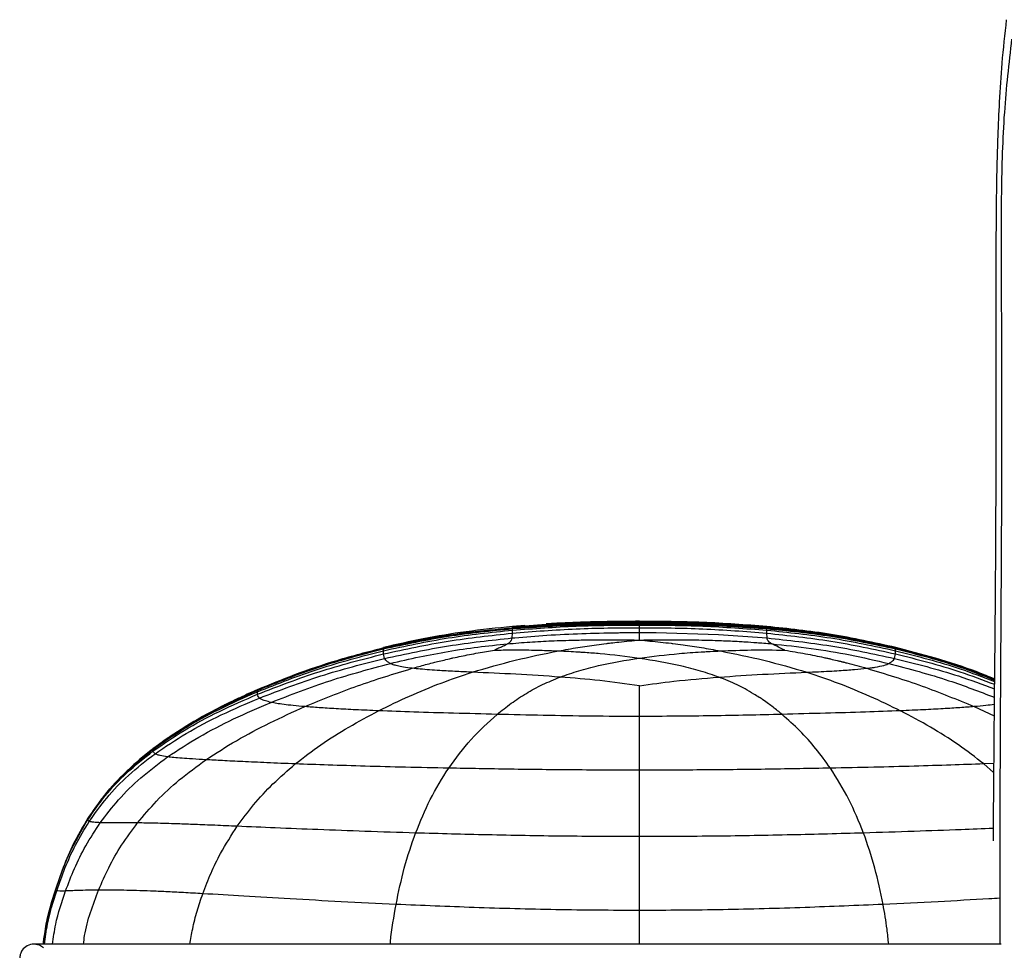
# Paper-space layout '_Back' of a CAD drawing. Header units: millimetres. Extents: x -468 to 468, y 0 to 686.
# Tile 3 of 9: x -468 to -295, y 465 to 628. Entities that reach past the tile are written whole.
import ezdxf

# ---------------------------------------------------------------- set-up
doc = ezdxf.new("R2010")
doc.units = ezdxf.units.MM

psp = doc.layouts.new('_Back')

# ---------------------------------------------------------------- linework, layer by layer
at = {"color": 7, "linetype": 'Continuous', "lineweight": 25}
for p, q in [((-379.61, 522.15), (-381.77, 521.96)), ((-381.76, 521.89), (-381.77, 521.95)), ((-379.61, 522.1), (-375.84, 522.34)), ((-359.46, 522.76), (-359.46, 522.86)), ((-359.46, 522.58), (-359.46, 522.76)), ((-359.46, 522.5), (-359.46, 522.58)), ((-359.46, 522.49), (-359.46, 522.5)), ((-359.46, 522.41), (-359.46, 522.48)), ((-359.46, 522.48), (-359.46, 522.48)), ((-359.46, 522.22), (-359.46, 522.41)), ((-359.46, 521.75), (-359.46, 522.22)), ((-337.16, 521.89), (-337.15, 521.95)), ((-381.83, 519.95), (-381.79, 520.79)), ((-381.79, 520.79), (-381.77, 521.32)), ((-381.77, 521.32), (-381.74, 521.59)), ((-381.74, 521.76), (-381.76, 521.89)), ((-381.73, 521.7), (-381.74, 521.76)), ((-381.74, 521.59), (-381.73, 521.68)), ((-381.73, 521.69), (-381.73, 521.7)), ((-381.73, 521.69), (-381.73, 521.69)), ((-381.73, 521.68), (-381.73, 521.69)), ((-359.46, 520.89), (-359.46, 521.75)), ((-356.54, 520.88), (-345.63, 520.56)), ((-345.63, 520.56), (-337.09, 519.95)), ((-337.19, 521.7), (-337.18, 521.76)), ((-337.19, 521.69), (-337.19, 521.7)), ((-337.19, 521.68), (-337.19, 521.69)), ((-337.18, 521.59), (-337.19, 521.68)), ((-337.18, 521.76), (-337.16, 521.89)), ((-337.15, 521.32), (-337.18, 521.59)), ((-337.14, 520.79), (-337.15, 521.32)), ((-337.09, 519.95), (-337.14, 520.79)), ((-404.42, 518.25), (-404.43, 518.27)), ((-404.41, 518.21), (-404.42, 518.25)), ((-404.4, 518.19), (-404.41, 518.21)), ((-404.4, 518.19), (-404.4, 518.19)), ((-404.4, 518.17), (-404.4, 518.18)), ((-404.4, 518.04), (-404.4, 518.17)), ((-404.4, 517.71), (-404.4, 518.04)), ((-404.39, 517.15), (-404.4, 517.71)), ((-404.22, 516.36), (-404.39, 517.15)), ((-314.7, 516.36), (-314.53, 517.15)), ((-314.53, 517.15), (-314.52, 517.71)), ((-314.52, 518.19), (-314.51, 518.21)), ((-314.52, 518.19), (-314.52, 518.19)), ((-314.52, 518.17), (-314.52, 518.18)), ((-314.52, 518.04), (-314.52, 518.17)), ((-314.52, 517.71), (-314.52, 518.04)), ((-314.51, 518.21), (-314.5, 518.25)), ((-314.5, 518.25), (-314.49, 518.27)), ((-426.58, 510.84), (-426.58, 510.84)), ((-426.58, 510.84), (-426.58, 510.84)), ((-426.58, 510.84), (-426.58, 510.84)), ((-426.58, 510.84), (-426.58, 510.84)), ((-426.58, 510.82), (-426.58, 510.83)), ((-426.57, 510.74), (-426.58, 510.82)), ((-426.54, 510.51), (-426.57, 510.74)), ((-426.5, 510.07), (-426.54, 510.51)), ((-433.46, 507.57), (-433.3, 507.66)), ((-300.73, 507.89), (-297.23, 506.28)), ((-439.44, 504.2), (-437.96, 505.04)), ((-438.9, 504.5), (-437.18, 505.47)), ((-359.46, 496.74), (-359.46, 502.03)), ((-444.91, 500.43), (-444.92, 500.45)), ((-444.92, 500.45), (-444.92, 500.45)), ((-444.89, 500.34), (-444.91, 500.43)), ((-444.85, 500.1), (-444.89, 500.34)), ((-297.31, 497.9), (-299.04, 497.83)), ((-297.32, 496.3), (-299.04, 497.83)), ((-359.46, 493.72), (-359.46, 496.74)), ((-455.29, 489.72), (-456.35, 488.12)), ((-456.35, 488.12), (-459.23, 482.83)), ((-458.73, 483.89), (-456.35, 488.12)), ((-456.35, 488.12), (-458.52, 484.31)), ((-458.43, 484.42), (-456.35, 488.12)), ((-456.35, 488.1), (-456.35, 488.12)), ((-456.35, 488.12), (-456.35, 488.12)), ((-456.35, 488.12), (-456.35, 488.12)), ((-456.34, 487.98), (-456.35, 488.1)), ((-456.05, 487.73), (-456.34, 487.98)), ((-462.61, 473.35), (-461.98, 475.69)), ((-359.46, 466.18), (-359.46, 472.09)), ((-463.25, 471.19), (-463.3, 470.98)), ((-467.82, 465.11), (-467.82, 465.11))]:
    psp.add_line(p, q, dxfattribs=at)
at = {"color": 7, "linetype": 'Continuous', "lineweight": 25, "flags": 128}
for points in [[(-464.09, 465.53), (-464.81, 465.99), (-465.77, 466.18)], [(-464.27, 465.68), (-464.81, 465.99), (-465.77, 466.18)], [(-464.23, 465.65), (-464.81, 465.99), (-465.77, 466.18)]]:
    psp.add_lwpolyline(points, dxfattribs=at)
at = {"color": 7, "linetype": 'Continuous', "lineweight": 25}
for end in [145.1801, 144.9427, 145.1801]:
    psp.add_arc((-465.77, 463.68), 2.5, 90, end, dxfattribs=at)
for points, knots in [([(-295.09, 628.5), (-295.37, 625.95), (-295.91, 621.14), (-296.34, 614.32), (-296.6, 608.33), (-296.75, 603.15), (-296.83, 598.78), (-296.93, 590.64), (-296.91, 573.84), (-296.91, 552.23), (-297.01, 530.18), (-297.18, 512.59), (-297.32, 497.5), (-297.39, 488.18), (-297.4, 484.51), (-297.4, 484.35)], [0, 0, 0, 0, 0.05325, 0.100573, 0.142099, 0.177945, 0.208145, 0.232995, 0.347334, 0.557545, 0.682718, 0.806171, 0.923576, 0.996678, 1, 1, 1, 1]), ([(-294.16, 625.1), (-294.65, 620.81), (-295.66, 611.81), (-296, 598.34), (-296.03, 587.77), (-295.99, 580.54), (-295.95, 575.49), (-295.93, 569.34), (-295.91, 562.14), (-295.91, 554.88), (-295.93, 547.96), (-295.96, 539.86), (-296.01, 530.83), (-296.07, 521.06), (-296.12, 512.22), (-296.17, 504.15), (-296.2, 496.7), (-296.22, 489.79), (-296.23, 482.62), (-296.23, 475.39), (-296.22, 469.71), (-296.22, 466.77), (-296.22, 466.18)], [0, 0, 0, 0, 0.080237, 0.168336, 0.251532, 0.278137, 0.303948, 0.346167, 0.393998, 0.439716, 0.483262, 0.524596, 0.592857, 0.654127, 0.709484, 0.760186, 0.807105, 0.850787, 0.891509, 0.943393, 0.988633, 1, 1, 1, 1]), ([(-381.77, 521.96), (-384.49, 521.68), (-389.75, 521.13), (-397.31, 519.89), (-402.11, 518.8), (-404.43, 518.27)], [0, 0, 0, 0, 0.356746, 0.690058, 1, 1, 1, 1]), ([(-381.77, 521.32), (-378.04, 521.6), (-370.61, 522.15), (-363.17, 522.2), (-359.46, 522.22)], [0, 0, 0, 0, 0.502221, 1, 1, 1, 1]), ([(-381.76, 521.89), (-378.03, 522.16), (-370.61, 522.7), (-363.16, 522.74), (-359.46, 522.76)], [0, 0, 0, 0, 0.502408, 1, 1, 1, 1]), ([(-381.74, 521.76), (-378.01, 522.02), (-370.59, 522.53), (-363.16, 522.56), (-359.46, 522.58)], [0, 0, 0, 0, 0.5025111, 1, 1, 1, 1]), ([(-381.74, 521.59), (-378.02, 521.84), (-370.6, 522.36), (-363.16, 522.4), (-359.46, 522.41)], [0, 0, 0, 0, 0.502442, 1, 1, 1, 1]), ([(-359.46, 522.49), (-362.13, 522.47), (-367.26, 522.44), (-374.7, 522.2), (-379.45, 521.86), (-381.73, 521.69)], [0, 0, 0, 0, 0.359114, 0.692382, 1, 1, 1, 1]), ([(-381.73, 521.68), (-378.01, 521.93), (-370.59, 522.43), (-363.16, 522.46), (-359.46, 522.48)], [0, 0, 0, 0, 0.502546, 1, 1, 1, 1]), ([(-359.46, 522.87), (-361.36, 522.86), (-364.83, 522.84), (-369.48, 522.72), (-373.17, 522.57), (-375.04, 522.46), (-375.85, 522.41)], [0, 0, 0, 0, 0.337048, 0.613358, 0.83201, 1, 1, 1, 1]), ([(-337.15, 521.96), (-340.88, 522.24), (-348.3, 522.8), (-355.75, 522.84), (-359.46, 522.87)], [0, 0, 0, 0, 0.502359, 1, 1, 1, 1]), ([(-359.46, 522.76), (-355.76, 522.74), (-348.31, 522.7), (-340.89, 522.16), (-337.16, 521.89)], [0, 0, 0, 0, 0.497587, 1, 1, 1, 1]), ([(-359.46, 522.58), (-355.76, 522.56), (-348.32, 522.53), (-340.91, 522.02), (-337.18, 521.76)], [0, 0, 0, 0, 0.497486, 1, 1, 1, 1]), ([(-337.19, 521.69), (-339.88, 521.88), (-345.05, 522.25), (-352.48, 522.45), (-357.21, 522.47), (-359.46, 522.49)], [0, 0, 0, 0, 0.3632915, 0.6961283, 1, 1, 1, 1]), ([(-359.46, 522.48), (-355.76, 522.46), (-348.33, 522.43), (-340.91, 521.93), (-337.19, 521.68)], [0, 0, 0, 0, 0.497449, 1, 1, 1, 1]), ([(-359.46, 522.41), (-355.76, 522.4), (-348.32, 522.36), (-340.9, 521.84), (-337.18, 521.59)], [0, 0, 0, 0, 0.497556, 1, 1, 1, 1]), ([(-359.46, 522.22), (-355.75, 522.2), (-348.31, 522.15), (-340.88, 521.6), (-337.15, 521.32)], [0, 0, 0, 0, 0.497777, 1, 1, 1, 1]), ([(-353.45, 522.76), (-351.75, 522.76), (-348.93, 522.75), (-346.12, 522.54), (-345.01, 522.46)], [0, 0, 0, 0, 0.604798, 1, 1, 1, 1]), ([(-314.49, 518.27), (-318.27, 519.11), (-325.75, 520.76), (-333.37, 521.56), (-337.15, 521.96)], [0, 0, 0, 0, 0.5048925, 1, 1, 1, 1]), ([(-381.73, 521.69), (-384.45, 521.43), (-389.7, 520.93), (-397.27, 519.76), (-402.08, 518.7), (-404.4, 518.19)], [0, 0, 0, 0, 0.356603, 0.6899, 1, 1, 1, 1]), ([(-404.4, 518.17), (-400.62, 518.98), (-393.13, 520.57), (-385.51, 521.31), (-381.73, 521.68)], [0, 0, 0, 0, 0.505034, 1, 1, 1, 1]), ([(-404.4, 518.04), (-400.62, 518.85), (-393.13, 520.45), (-385.52, 521.21), (-381.74, 521.59)], [0, 0, 0, 0, 0.504904, 1, 1, 1, 1]), ([(-404.4, 517.71), (-400.62, 518.53), (-393.15, 520.13), (-385.54, 520.93), (-381.77, 521.32)], [0, 0, 0, 0, 0.50462, 1, 1, 1, 1]), ([(-404.39, 517.15), (-400.62, 517.96), (-393.15, 519.56), (-385.55, 520.39), (-381.79, 520.79)], [0, 0, 0, 0, 0.50435, 1, 1, 1, 1]), ([(-381.83, 519.95), (-381.67, 519.96), (-379.63, 520.15), (-375.56, 520.46), (-369.59, 520.74), (-365.13, 520.85), (-362.71, 520.88), (-362.33, 520.88)], [0, 0, 0, 0, 0.025474, 0.313905, 0.627933, 0.94216, 1, 1, 1, 1]), ([(-381.79, 520.79), (-378.06, 521.09), (-370.63, 521.67), (-363.17, 521.73), (-359.46, 521.75)], [0, 0, 0, 0, 0.5020023, 1, 1, 1, 1]), ([(-362.33, 520.88), (-362.07, 520.88), (-361.59, 520.89), (-360.64, 520.89), (-359.94, 520.89), (-359.46, 520.89)], [0, 0, 0, 0, 0.271001, 0.499916, 1, 1, 1, 1]), ([(-359.46, 521.75), (-355.75, 521.73), (-348.3, 521.67), (-340.87, 521.09), (-337.14, 520.79)], [0, 0, 0, 0, 0.497993, 1, 1, 1, 1]), ([(-359.46, 520.6), (-359.46, 520.61), (-359.46, 520.68), (-359.46, 520.78), (-359.46, 520.86), (-359.46, 520.89)], [0, 0, 0, 0, 0.078559, 0.671748, 1, 1, 1, 1]), ([(-359.46, 520.89), (-358.97, 520.89), (-358.45, 520.89), (-357.48, 520.89), (-357, 520.88), (-356.54, 520.88)], [0, 0, 0, 0, 0.500076, 0.535397, 1, 1, 1, 1]), ([(-359.46, 519.71), (-359.46, 519.88), (-359.46, 520.23), (-359.46, 520.48), (-359.46, 520.6)], [0, 0, 0, 0, 0.497489, 1, 1, 1, 1]), ([(-314.52, 518.19), (-317.26, 518.78), (-322.48, 519.92), (-330.06, 521.02), (-334.89, 521.48), (-337.19, 521.69)], [0, 0, 0, 0, 0.365948, 0.698512, 1, 1, 1, 1]), ([(-337.19, 521.68), (-333.41, 521.31), (-325.79, 520.57), (-318.3, 518.98), (-314.52, 518.17)], [0, 0, 0, 0, 0.494964, 1, 1, 1, 1]), ([(-337.18, 521.59), (-333.41, 521.21), (-325.79, 520.45), (-318.3, 518.85), (-314.52, 518.04)], [0, 0, 0, 0, 0.495092, 1, 1, 1, 1]), ([(-337.16, 521.89), (-333.38, 521.5), (-325.76, 520.71), (-318.28, 519.07), (-314.5, 518.25)], [0, 0, 0, 0, 0.495065, 1, 1, 1, 1]), ([(-337.15, 521.32), (-333.38, 520.93), (-325.78, 520.13), (-318.3, 518.53), (-314.52, 517.71)], [0, 0, 0, 0, 0.49538, 1, 1, 1, 1]), ([(-337.14, 520.79), (-333.37, 520.39), (-325.77, 519.56), (-318.3, 517.96), (-314.53, 517.15)], [0, 0, 0, 0, 0.495647, 1, 1, 1, 1]), ([(-404.22, 516.36), (-400.5, 517.15), (-393.11, 518.74), (-385.57, 519.55), (-381.83, 519.95)], [0, 0, 0, 0, 0.5038833, 1, 1, 1, 1]), ([(-403.2, 515.47), (-401.5, 515.87), (-398.15, 516.66), (-393.02, 517.61), (-387.86, 518.39), (-384.38, 518.74), (-382.64, 518.92)], [0, 0, 0, 0, 0.25315, 0.500143, 0.750983, 1, 1, 1, 1]), ([(-384.95, 517.8), (-384.82, 517.87), (-384.57, 518.02), (-384.18, 518.2), (-383.83, 518.35), (-383.48, 518.5), (-383.16, 518.65), (-382.86, 518.79), (-382.72, 518.88), (-382.64, 518.92)], [0, 0, 0, 0, 0.128691, 0.249534, 0.381401, 0.493874, 0.664774, 0.826964, 1, 1, 1, 1]), ([(-382.64, 518.92), (-381.33, 519.03), (-378.76, 519.25), (-374.84, 519.45), (-371.16, 519.57), (-367.28, 519.64), (-363.46, 519.64), (-360.73, 519.6), (-359.46, 519.58)], [0, 0, 0, 0, 0.168994, 0.331099, 0.504804, 0.64255, 0.83433, 1, 1, 1, 1]), ([(-382.64, 518.92), (-382.59, 518.95), (-382.48, 519.01), (-382.4, 519.06), (-382.37, 519.09)], [0, 0, 0, 0, 0.499744, 1, 1, 1, 1]), ([(-382.37, 519.09), (-382.21, 519.24), (-381.86, 519.57), (-381.84, 519.82), (-381.83, 519.95)], [0, 0, 0, 0, 0.461623, 1, 1, 1, 1]), ([(-373.66, 517.68), (-372.54, 517.88), (-370.28, 518.29), (-368.1, 518.6), (-367.01, 518.75)], [0, 0, 0, 0, 0.499058, 1, 1, 1, 1]), ([(-367.01, 518.75), (-366.43, 518.83), (-365.76, 518.92), (-364.92, 519.02), (-364.18, 519.11), (-362.31, 519.32), (-360.66, 519.47), (-359.46, 519.58)], [0, 0, 0, 0, 0.2219648, 0.2586861, 0.32743, 0.5127227, 1, 1, 1, 1]), ([(-359.46, 519.58), (-359.46, 519.61), (-359.46, 519.65), (-359.46, 519.69), (-359.46, 519.71)], [0, 0, 0, 0, 0.525692, 1, 1, 1, 1]), ([(-359.46, 519.58), (-358.49, 519.6), (-356.61, 519.62), (-353.49, 519.64), (-350.65, 519.62), (-348.1, 519.58), (-346.32, 519.52), (-344.81, 519.47), (-343.41, 519.41), (-342.13, 519.35), (-340.59, 519.26), (-339.16, 519.16), (-337.61, 519.04), (-336.74, 518.96), (-336.27, 518.92)], [0, 0, 0, 0, 0.126972, 0.246045, 0.405423, 0.495175, 0.575326, 0.636128, 0.688918, 0.756256, 0.800345, 0.887221, 0.939851, 1, 1, 1, 1]), ([(-359.46, 519.58), (-358.25, 519.47), (-356.42, 519.3), (-354.44, 519.07), (-353.12, 518.91), (-352.42, 518.82), (-351.83, 518.74)], [0, 0, 0, 0, 0.486762, 0.734448, 0.774438, 1, 1, 1, 1]), ([(-351.83, 518.74), (-350.76, 518.58), (-348.61, 518.28), (-346.38, 517.87), (-345.27, 517.66)], [0, 0, 0, 0, 0.498624, 1, 1, 1, 1]), ([(-337.09, 519.95), (-333.35, 519.55), (-325.82, 518.74), (-318.42, 517.15), (-314.7, 516.36)], [0, 0, 0, 0, 0.496111, 1, 1, 1, 1]), ([(-336.27, 518.92), (-336.43, 519.02), (-336.78, 519.23), (-337.01, 519.58), (-337.06, 519.81), (-337.09, 519.95)], [0, 0, 0, 0, 0.223763, 0.504277, 1, 1, 1, 1]), ([(-333.97, 517.8), (-334.48, 518.05), (-335.53, 518.55), (-336.02, 518.8), (-336.27, 518.92)], [0, 0, 0, 0, 0.493948, 1, 1, 1, 1]), ([(-336.27, 518.92), (-333.96, 518.67), (-329.34, 518.18), (-322.46, 517.03), (-317.98, 515.99), (-315.72, 515.47)], [0, 0, 0, 0, 0.332368, 0.663932, 1, 1, 1, 1]), ([(-404.4, 518.19), (-407.15, 517.48), (-412.42, 516.12), (-419.82, 513.62), (-424.41, 511.73), (-426.58, 510.84)], [0, 0, 0, 0, 0.36394, 0.698643, 1, 1, 1, 1]), ([(-426.58, 510.82), (-422.99, 512.28), (-415.76, 515.21), (-408.2, 517.18), (-404.4, 518.17)], [0, 0, 0, 0, 0.496019, 1, 1, 1, 1]), ([(-426.57, 510.74), (-422.98, 512.18), (-415.75, 515.09), (-408.2, 517.05), (-404.4, 518.04)], [0, 0, 0, 0, 0.495961, 1, 1, 1, 1]), ([(-426.54, 510.51), (-422.95, 511.93), (-415.72, 514.78), (-408.19, 516.73), (-404.4, 517.71)], [0, 0, 0, 0, 0.4958214, 1, 1, 1, 1]), ([(-426.5, 510.07), (-422.92, 511.46), (-415.69, 514.26), (-408.18, 516.18), (-404.39, 517.15)], [0, 0, 0, 0, 0.495703, 1, 1, 1, 1]), ([(-399.36, 514.62), (-398.97, 514.73), (-398.19, 514.94), (-397.01, 515.26), (-395.92, 515.55), (-394.84, 515.82), (-393.72, 516.09), (-392.82, 516.3), (-391.82, 516.52), (-390.78, 516.75), (-389.3, 517.05), (-387.81, 517.33), (-386.35, 517.58), (-385.4, 517.73), (-384.95, 517.8)], [0, 0, 0, 0, 0.0834999, 0.1668148, 0.250239, 0.3135578, 0.3935669, 0.4839089, 0.5017505, 0.6014075, 0.7006657, 0.8071501, 0.9081317, 1, 1, 1, 1]), ([(-388.83, 513.93), (-386.32, 514.67), (-381.31, 516.15), (-376.21, 517.17), (-373.66, 517.68)], [0, 0, 0, 0, 0.50113, 1, 1, 1, 1]), ([(-384.95, 517.8), (-384.93, 517.8), (-383.93, 517.83), (-381.9, 517.87), (-379.25, 517.86), (-377.6, 517.81), (-376.94, 517.79)], [0, 0, 0, 0, 0.008921, 0.381786, 0.755248, 1, 1, 1, 1]), ([(-376.94, 517.79), (-376.4, 517.78), (-375.31, 517.74), (-374.21, 517.7), (-373.66, 517.68)], [0, 0, 0, 0, 0.4951517, 1, 1, 1, 1]), ([(-373.66, 517.68), (-373.06, 517.65), (-371.92, 517.61), (-370.78, 517.54), (-370.22, 517.51), (-370.05, 517.5), (-369.64, 517.47), (-368.38, 517.39), (-364.91, 517.12), (-361.76, 516.72), (-359.46, 516.42)], [0, 0, 0, 0, 0.124775, 0.23397, 0.237291, 0.242458, 0.269598, 0.323197, 0.50488, 1, 1, 1, 1]), ([(-359.46, 516.42), (-357.16, 516.71), (-353.61, 517.16), (-349.92, 517.42), (-348.41, 517.51), (-347.88, 517.54), (-346.79, 517.6), (-345.87, 517.64), (-345.27, 517.66)], [0, 0, 0, 0, 0.494408, 0.765031, 0.773307, 0.810376, 0.875232, 1, 1, 1, 1]), ([(-345.27, 517.66), (-343.46, 517.74), (-339.68, 517.9), (-335.93, 517.83), (-333.97, 517.8)], [0, 0, 0, 0, 0.479014, 1, 1, 1, 1]), ([(-345.27, 517.66), (-342.72, 517.16), (-337.61, 516.14), (-332.61, 514.67), (-330.1, 513.93)], [0, 0, 0, 0, 0.498894, 1, 1, 1, 1]), ([(-333.97, 517.8), (-332.75, 517.6), (-330.45, 517.22), (-328.05, 516.73), (-326.77, 516.45), (-326.38, 516.36), (-325.71, 516.21), (-324.96, 516.03), (-324.32, 515.87), (-324.06, 515.81), (-323.97, 515.79), (-323.95, 515.78), (-323.93, 515.78), (-323.88, 515.76), (-323.84, 515.75), (-323.82, 515.75), (-323.81, 515.75), (-323.79, 515.74), (-323.73, 515.73), (-323.49, 515.67), (-322.09, 515.31), (-320.74, 514.94), (-319.57, 514.62)], [0, 0, 0, 0, 0.2490958, 0.4709277, 0.4954596, 0.5155181, 0.5529645, 0.6344563, 0.6724285, 0.6874446, 0.6895171, 0.6900494, 0.6912271, 0.6954244, 0.6996953, 0.6999833, 0.7001022, 0.7004918, 0.7046215, 0.7128773, 0.7497627, 1, 1, 1, 1]), ([(-314.53, 517.15), (-310.74, 516.2), (-304.86, 514.73), (-299.19, 512.57), (-297.18, 511.81)], [0, 0, 0, 0, 0.64508, 1, 1, 1, 1]), ([(-297.18, 512.74), (-298.15, 513.14), (-301.55, 514.51), (-307.34, 516.34), (-312.2, 517.59), (-314.52, 518.19)], [0, 0, 0, 0, 0.172932, 0.604015, 1, 1, 1, 1]), ([(-314.52, 518.17), (-310.71, 517.2), (-304.82, 515.7), (-299.17, 513.45), (-297.18, 512.66)], [0, 0, 0, 0, 0.647063, 1, 1, 1, 1]), ([(-314.52, 518.04), (-310.71, 517.08), (-304.82, 515.58), (-299.17, 513.35), (-297.18, 512.56)], [0, 0, 0, 0, 0.646772, 1, 1, 1, 1]), ([(-314.52, 517.71), (-310.72, 516.75), (-304.84, 515.27), (-299.18, 513.07), (-297.18, 512.29)], [0, 0, 0, 0, 0.646074, 1, 1, 1, 1]), ([(-297.18, 512.76), (-298.14, 513.16), (-301.54, 514.53), (-307.32, 516.39), (-312.17, 517.66), (-314.49, 518.27)], [0, 0, 0, 0, 0.172413, 0.603888, 1, 1, 1, 1]), ([(-426.18, 509.4), (-422.62, 510.76), (-415.45, 513.5), (-407.98, 515.4), (-404.22, 516.36)], [0, 0, 0, 0, 0.496843, 1, 1, 1, 1]), ([(-424.15, 508.64), (-420.72, 509.97), (-413.9, 512.61), (-406.75, 514.52), (-403.2, 515.47)], [0, 0, 0, 0, 0.5039183, 1, 1, 1, 1]), ([(-403.2, 515.47), (-403.38, 515.57), (-403.76, 515.79), (-404.05, 516.08), (-404.16, 516.26), (-404.22, 516.36)], [0, 0, 0, 0, 0.295487, 0.630969, 1, 1, 1, 1]), ([(-399.36, 514.62), (-399.9, 514.68), (-401.01, 514.82), (-402.04, 515.04), (-402.77, 515.26), (-403.05, 515.39), (-403.2, 515.47)], [0, 0, 0, 0, 0.226077, 0.4603988, 0.7154453, 1, 1, 1, 1]), ([(-373.39, 513.08), (-372.32, 513.46), (-370.19, 514.22), (-365.57, 515.42), (-361.9, 516.02), (-359.46, 516.42)], [0, 0, 0, 0, 0.254956, 0.506447, 1, 1, 1, 1]), ([(-359.46, 516.42), (-357.03, 516.02), (-353.35, 515.42), (-348.73, 514.22), (-346.6, 513.46), (-345.53, 513.08)], [0, 0, 0, 0, 0.49345, 0.744996, 1, 1, 1, 1]), ([(-318.11, 514.81), (-317.54, 514.92), (-316.32, 515.16), (-315.93, 515.36), (-315.72, 515.47)], [0, 0, 0, 0, 0.463242, 1, 1, 1, 1]), ([(-315.72, 515.47), (-315.55, 515.57), (-315.17, 515.79), (-314.87, 516.08), (-314.76, 516.26), (-314.7, 516.36)], [0, 0, 0, 0, 0.295487, 0.630969, 1, 1, 1, 1]), ([(-315.72, 515.47), (-312.17, 514.53), (-305.85, 512.86), (-299.84, 510.54), (-297.2, 509.53)], [0, 0, 0, 0, 0.562411, 1, 1, 1, 1]), ([(-314.7, 516.36), (-310.94, 515.42), (-304.99, 513.94), (-299.29, 511.79), (-297.19, 511)], [0, 0, 0, 0, 0.63322, 1, 1, 1, 1]), ([(-418.19, 507.89), (-415.15, 509.15), (-409.05, 511.67), (-402.59, 513.64), (-399.36, 514.62)], [0, 0, 0, 0, 0.5003223, 1, 1, 1, 1]), ([(-405.27, 507.16), (-403.47, 508.04), (-399.93, 509.77), (-394.46, 512.03), (-390.67, 513.31), (-388.83, 513.93)], [0, 0, 0, 0, 0.3454238, 0.6813176, 1, 1, 1, 1]), ([(-388.83, 513.93), (-389.73, 513.97), (-391.68, 514.06), (-394.2, 514.19), (-396.34, 514.34), (-398, 514.47), (-398.91, 514.57), (-399.36, 514.62)], [0, 0, 0, 0, 0.229443, 0.49586, 0.663443, 0.834129, 1, 1, 1, 1]), ([(-373.39, 513.08), (-375.99, 513.26), (-381.17, 513.6), (-386.28, 513.82), (-388.83, 513.93)], [0, 0, 0, 0, 0.500554, 1, 1, 1, 1]), ([(-345.53, 513.08), (-342.97, 513.25), (-337.78, 513.6), (-332.68, 513.82), (-330.1, 513.93)], [0, 0, 0, 0, 0.494284, 1, 1, 1, 1]), ([(-330.1, 513.93), (-329.42, 513.96), (-328.1, 514.02), (-326.2, 514.11), (-324.04, 514.24), (-321.68, 514.4), (-320.26, 514.55), (-319.57, 514.62)], [0, 0, 0, 0, 0.171622, 0.335559, 0.494271, 0.750392, 1, 1, 1, 1]), ([(-330.1, 513.93), (-328.25, 513.31), (-324.47, 512.03), (-319, 509.77), (-315.45, 508.04), (-313.65, 507.16)], [0, 0, 0, 0, 0.318677, 0.654574, 1, 1, 1, 1]), ([(-319.57, 514.62), (-319.29, 514.65), (-318.75, 514.71), (-318.32, 514.78), (-318.11, 514.81)], [0, 0, 0, 0, 0.499998, 1, 1, 1, 1]), ([(-319.57, 514.62), (-316.31, 513.63), (-309.84, 511.67), (-303.75, 509.14), (-300.73, 507.89)], [0, 0, 0, 0, 0.504639, 1, 1, 1, 1]), ([(-384.47, 506.53), (-383.65, 507.19), (-382.05, 508.49), (-379.39, 510.23), (-376.57, 511.79), (-374.44, 512.65), (-373.39, 513.08)], [0, 0, 0, 0, 0.26013, 0.51374, 0.760255, 1, 1, 1, 1]), ([(-359.46, 511.57), (-361.79, 511.88), (-366.4, 512.51), (-371.07, 512.89), (-373.39, 513.08)], [0, 0, 0, 0, 0.504011, 1, 1, 1, 1]), ([(-359.46, 511.57), (-357.46, 511.84), (-352.85, 512.47), (-348.18, 512.86), (-345.53, 513.08)], [0, 0, 0, 0, 0.4342764, 1, 1, 1, 1]), ([(-359.46, 508.18), (-359.46, 508.5), (-359.46, 509.21), (-359.46, 510.31), (-359.46, 511.1), (-359.46, 511.51), (-359.46, 511.54), (-359.46, 511.56), (-359.46, 511.57)], [0, 0, 0, 0, 0.271396, 0.601335, 0.971678, 0.985839, 0.99292, 1, 1, 1, 1]), ([(-334.45, 506.53), (-334.71, 506.75), (-335.23, 507.18), (-336.03, 507.8), (-336.88, 508.43), (-337.7, 509), (-338.55, 509.57), (-339.59, 510.22), (-340.86, 510.95), (-342.36, 511.72), (-343.87, 512.43), (-344.98, 512.86), (-345.53, 513.08)], [0, 0, 0, 0, 0.08397, 0.167343, 0.25008, 0.344031, 0.40955, 0.495967, 0.633471, 0.750485, 0.876108, 1, 1, 1, 1]), ([(-426.58, 510.84), (-429.02, 509.72), (-433.6, 507.62), (-439.78, 504.14), (-443.28, 501.63), (-444.92, 500.46)], [0, 0, 0, 0, 0.377351, 0.709692, 1, 1, 1, 1]), ([(-444.92, 500.45), (-443.12, 501.73), (-439.4, 504.38), (-433.23, 507.8), (-428.83, 509.8), (-426.58, 510.82)], [0, 0, 0, 0, 0.31349, 0.648054, 1, 1, 1, 1]), ([(-444.91, 500.43), (-443.11, 501.7), (-439.39, 504.34), (-433.22, 507.73), (-428.82, 509.72), (-426.57, 510.74)], [0, 0, 0, 0, 0.313523, 0.648073, 1, 1, 1, 1]), ([(-444.89, 500.34), (-443.09, 501.6), (-439.36, 504.21), (-433.19, 507.55), (-428.79, 509.51), (-426.54, 510.51)], [0, 0, 0, 0, 0.313585, 0.648065, 1, 1, 1, 1]), ([(-444.85, 500.1), (-443.05, 501.34), (-439.32, 503.9), (-433.15, 507.18), (-428.75, 509.09), (-426.5, 510.07)], [0, 0, 0, 0, 0.313474, 0.647952, 1, 1, 1, 1]), ([(-426.58, 510.84), (-427, 510.66), (-427.87, 510.28), (-428.95, 509.78), (-429.94, 509.32), (-430.93, 508.85), (-431.87, 508.39), (-432.72, 507.96), (-433.11, 507.76), (-433.32, 507.65)], [0, 0, 0, 0, 0.083529, 0.17576, 0.278903, 0.394539, 0.570002, 0.771431, 1, 1, 1, 1]), ([(-426.18, 509.4), (-426.29, 509.53), (-426.5, 509.78), (-426.5, 509.97), (-426.5, 510.07)], [0, 0, 0, 0, 0.492346, 1, 1, 1, 1]), ([(-444.51, 499.62), (-442.7, 500.84), (-438.97, 503.35), (-432.8, 506.56), (-428.42, 508.44), (-426.18, 509.4)], [0, 0, 0, 0, 0.313278, 0.647902, 1, 1, 1, 1]), ([(-442.29, 499.07), (-440.48, 500.26), (-436.75, 502.7), (-430.66, 505.84), (-426.35, 507.69), (-424.15, 508.64)], [0, 0, 0, 0, 0.314978, 0.650205, 1, 1, 1, 1]), ([(-424.15, 508.64), (-424.5, 508.72), (-425.24, 508.91), (-425.84, 509.16), (-426.06, 509.32), (-426.18, 509.4)], [0, 0, 0, 0, 0.305451, 0.640589, 1, 1, 1, 1]), ([(-418.19, 507.89), (-418.91, 507.96), (-420.35, 508.08), (-421.96, 508.27), (-423.26, 508.46), (-423.84, 508.58), (-424.15, 508.64)], [0, 0, 0, 0, 0.23238, 0.472189, 0.72613, 1, 1, 1, 1]), ([(-359.46, 506.16), (-359.46, 506.43), (-359.46, 506.78), (-359.46, 507.45), (-359.46, 507.86), (-359.46, 508.18)], [0, 0, 0, 0, 0.386208, 0.511947, 1, 1, 1, 1]), ([(-297.22, 508.25), (-297.67, 508.19), (-298.62, 508.08), (-300.01, 507.96), (-300.73, 507.89)], [0, 0, 0, 0, 0.4818932, 1, 1, 1, 1]), ([(-435.57, 498.56), (-433.81, 499.71), (-430.19, 502.05), (-424.37, 505.11), (-420.27, 506.96), (-418.19, 507.89)], [0, 0, 0, 0, 0.319524, 0.65549, 1, 1, 1, 1]), ([(-419.89, 497.83), (-418.41, 498.97), (-415.41, 501.28), (-410.52, 504.36), (-407.03, 506.22), (-405.27, 507.16)], [0, 0, 0, 0, 0.3228014, 0.6584695, 1, 1, 1, 1]), ([(-405.27, 507.16), (-406.62, 507.21), (-409.22, 507.32), (-412.72, 507.51), (-415.77, 507.7), (-417.39, 507.83), (-418.19, 507.89)], [0, 0, 0, 0, 0.27439, 0.528032, 0.767529, 1, 1, 1, 1]), ([(-384.47, 506.53), (-387.02, 506.6), (-391.94, 506.72), (-398.92, 506.92), (-403.22, 507.08), (-405.27, 507.16)], [0, 0, 0, 0, 0.360231, 0.695672, 1, 1, 1, 1]), ([(-392.96, 497.08), (-391.69, 498.81), (-389.16, 502.29), (-386.04, 505.11), (-384.47, 506.53)], [0, 0, 0, 0, 0.498049, 1, 1, 1, 1]), ([(-359.46, 506.16), (-362.31, 506.17), (-367.97, 506.19), (-376.32, 506.34), (-381.78, 506.47), (-384.47, 506.53)], [0, 0, 0, 0, 0.339849, 0.674845, 1, 1, 1, 1]), ([(-334.45, 506.53), (-338.53, 506.43), (-346.81, 506.23), (-355.2, 506.18), (-359.46, 506.16)], [0, 0, 0, 0, 0.491762, 1, 1, 1, 1]), ([(-313.65, 507.16), (-315.7, 507.08), (-320, 506.92), (-326.98, 506.72), (-331.91, 506.6), (-334.45, 506.53)], [0, 0, 0, 0, 0.304322, 0.639776, 1, 1, 1, 1]), ([(-325.97, 497.08), (-326.8, 498.24), (-328.48, 500.58), (-331.29, 503.71), (-333.4, 505.59), (-334.45, 506.53)], [0, 0, 0, 0, 0.330439, 0.666135, 1, 1, 1, 1]), ([(-300.73, 507.89), (-301.53, 507.83), (-303.16, 507.7), (-306.2, 507.51), (-309.7, 507.32), (-312.3, 507.21), (-313.65, 507.16)], [0, 0, 0, 0, 0.23247, 0.471968, 0.72561, 1, 1, 1, 1]), ([(-299.04, 497.83), (-300.51, 498.97), (-303.51, 501.28), (-308.4, 504.36), (-311.89, 506.22), (-313.65, 507.16)], [0, 0, 0, 0, 0.322802, 0.65847, 1, 1, 1, 1]), ([(-359.46, 502.03), (-359.46, 502.93), (-359.46, 504.35), (-359.46, 505.67), (-359.46, 506.16)], [0, 0, 0, 0, 0.632037, 1, 1, 1, 1]), ([(-442.12, 502.47), (-442.11, 502.47), (-441.97, 502.57), (-442.51, 502.21), (-443.45, 501.53), (-443.94, 501.18)], [0, 0, 0, 0, 0.035619, 0.505473, 1, 1, 1, 1]), ([(-444.92, 500.45), (-445.7, 499.84), (-447.21, 498.64), (-449.2, 496.83), (-451.03, 495), (-452.81, 493.01), (-454.66, 490.68), (-455.76, 489.02), (-456.35, 488.12)], [0, 0, 0, 0, 0.148977, 0.288683, 0.423869, 0.583243, 0.775455, 1, 1, 1, 1]), ([(-456.35, 488.12), (-455.37, 489.55), (-453.34, 492.52), (-449.51, 496.68), (-446.48, 499.14), (-444.91, 500.43)], [0, 0, 0, 0, 0.307657, 0.639253, 1, 1, 1, 1]), ([(-456.35, 488.1), (-455.37, 489.53), (-453.34, 492.49), (-449.5, 496.63), (-446.47, 499.07), (-444.89, 500.34)], [0, 0, 0, 0, 0.307808, 0.639401, 1, 1, 1, 1]), ([(-456.34, 487.98), (-455.36, 489.4), (-453.32, 492.34), (-449.47, 496.44), (-446.44, 498.84), (-444.85, 500.1)], [0, 0, 0, 0, 0.307764, 0.639339, 1, 1, 1, 1]), ([(-456.05, 487.73), (-455.06, 489.12), (-453, 492.02), (-449.13, 496.04), (-446.09, 498.39), (-444.51, 499.62)], [0, 0, 0, 0, 0.307097, 0.638585, 1, 1, 1, 1]), ([(-455.24, 489.68), (-454.61, 490.58), (-452.93, 493.02), (-449.51, 496.69), (-446.49, 499.16), (-444.92, 500.45)], [0, 0, 0, 0, 0.218936, 0.592977, 1, 1, 1, 1]), ([(-444.51, 499.62), (-444.62, 499.71), (-444.85, 499.9), (-444.85, 500.03), (-444.85, 500.1)], [0, 0, 0, 0, 0.4984723, 1, 1, 1, 1]), ([(-442.29, 499.07), (-442.78, 499.15), (-443.62, 499.29), (-444.2, 499.47), (-444.4, 499.57), (-444.51, 499.62)], [0, 0, 0, 0, 0.415057, 0.707388, 1, 1, 1, 1]), ([(-454.11, 487.51), (-453.07, 488.87), (-450.92, 491.69), (-446.95, 495.59), (-443.89, 497.88), (-442.29, 499.07)], [0, 0, 0, 0, 0.306192, 0.637709, 1, 1, 1, 1]), ([(-447.58, 487.47), (-446.49, 488.78), (-444.21, 491.49), (-440.18, 495.2), (-437.15, 497.41), (-435.57, 498.56)], [0, 0, 0, 0, 0.307326, 0.639228, 1, 1, 1, 1]), ([(-435.57, 498.56), (-436.39, 498.61), (-438.06, 498.71), (-439.86, 498.83), (-441.3, 498.95), (-441.96, 499.03), (-442.29, 499.07)], [0, 0, 0, 0, 0.237461, 0.480161, 0.733024, 1, 1, 1, 1]), ([(-419.89, 497.83), (-421.57, 497.9), (-424.81, 498.03), (-429.1, 498.23), (-432.74, 498.41), (-434.64, 498.51), (-435.57, 498.56)], [0, 0, 0, 0, 0.275779, 0.529386, 0.768363, 1, 1, 1, 1]), ([(-430.08, 486.88), (-429.14, 488.16), (-427.19, 490.81), (-423.78, 494.47), (-421.21, 496.69), (-419.89, 497.83)], [0, 0, 0, 0, 0.311529, 0.644027, 1, 1, 1, 1]), ([(-392.96, 497.08), (-395.5, 497.13), (-400.43, 497.24), (-407.49, 497.42), (-413.98, 497.62), (-417.98, 497.76), (-419.89, 497.83)], [0, 0, 0, 0, 0.275845, 0.535967, 0.777936, 1, 1, 1, 1]), ([(-299.04, 497.83), (-300.95, 497.76), (-304.94, 497.62), (-311.43, 497.42), (-318.49, 497.24), (-323.43, 497.13), (-325.97, 497.08)], [0, 0, 0, 0, 0.222067, 0.464034, 0.724154, 1, 1, 1, 1]), ([(-398.77, 485.7), (-397.95, 487.71), (-396.25, 491.88), (-394.08, 495.31), (-392.96, 497.08)], [0, 0, 0, 0, 0.482969, 1, 1, 1, 1]), ([(-359.46, 496.74), (-363.29, 496.74), (-370.88, 496.76), (-382.07, 496.88), (-389.38, 497.02), (-392.96, 497.08)], [0, 0, 0, 0, 0.3419758, 0.6774646, 1, 1, 1, 1]), ([(-325.97, 497.08), (-329.55, 497.02), (-336.85, 496.88), (-348.04, 496.76), (-355.63, 496.74), (-359.46, 496.74)], [0, 0, 0, 0, 0.322537, 0.658026, 1, 1, 1, 1]), ([(-320.15, 485.7), (-320.97, 487.71), (-322.68, 491.88), (-324.85, 495.31), (-325.97, 497.08)], [0, 0, 0, 0, 0.48296, 1, 1, 1, 1]), ([(-359.46, 485.06), (-359.46, 486.57), (-359.46, 489.63), (-359.46, 492.34), (-359.46, 493.72)], [0, 0, 0, 0, 0.491334, 1, 1, 1, 1]), ([(-461.98, 475.69), (-461.52, 477.03), (-460.58, 479.82), (-458.76, 484.01), (-457.17, 486.71), (-456.35, 488.1)], [0, 0, 0, 0, 0.312275, 0.645171, 1, 1, 1, 1]), ([(-461.97, 475.64), (-461.52, 476.99), (-460.58, 479.76), (-458.76, 483.92), (-457.16, 486.6), (-456.34, 487.98)], [0, 0, 0, 0, 0.312329, 0.645215, 1, 1, 1, 1]), ([(-461.75, 475.55), (-461.29, 476.88), (-460.34, 479.62), (-458.49, 483.73), (-456.88, 486.37), (-456.05, 487.73)], [0, 0, 0, 0, 0.3122895, 0.6450584, 1, 1, 1, 1]), ([(-460.21, 475.52), (-459.71, 476.84), (-458.68, 479.56), (-456.69, 483.6), (-454.99, 486.18), (-454.11, 487.51)], [0, 0, 0, 0, 0.311958, 0.644573, 1, 1, 1, 1]), ([(-454.11, 487.51), (-454.44, 487.52), (-455.13, 487.56), (-455.72, 487.64), (-455.94, 487.7), (-456.05, 487.73)], [0, 0, 0, 0, 0.319382, 0.654282, 1, 1, 1, 1]), ([(-454.42, 475.68), (-453.85, 477.01), (-452.65, 479.74), (-450.38, 483.71), (-448.54, 486.19), (-447.58, 487.47)], [0, 0, 0, 0, 0.312176, 0.64472, 1, 1, 1, 1]), ([(-447.58, 487.47), (-448.43, 487.48), (-450.15, 487.5), (-451.9, 487.49), (-453.23, 487.49), (-453.81, 487.5), (-454.11, 487.51)], [0, 0, 0, 0, 0.2420304, 0.4874034, 0.739319, 1, 1, 1, 1]), ([(-430.08, 486.88), (-431.39, 486.94), (-433.96, 487.05), (-437.46, 487.19), (-441.05, 487.32), (-444.58, 487.43), (-446.59, 487.46), (-447.58, 487.47)], [0, 0, 0, 0, 0.185204, 0.359974, 0.526723, 0.766543, 1, 1, 1, 1]), ([(-436.13, 475.04), (-435.66, 476.27), (-434.72, 478.71), (-432.76, 482.73), (-431.08, 485.32), (-430.08, 486.88)], [0, 0, 0, 0, 0.284533, 0.569029, 1, 1, 1, 1]), ([(-398.77, 485.7), (-401.74, 485.79), (-407.5, 485.97), (-415.73, 486.28), (-423.28, 486.59), (-427.87, 486.79), (-430.08, 486.88)], [0, 0, 0, 0, 0.276626, 0.536759, 0.778237, 1, 1, 1, 1]), ([(-402.2, 473.16), (-401.75, 475.34), (-400.83, 479.8), (-399.47, 483.7), (-398.77, 485.7)], [0, 0, 0, 0, 0.486006, 1, 1, 1, 1]), ([(-359.46, 485.06), (-363.96, 485.08), (-372.87, 485.11), (-386, 485.35), (-394.57, 485.58), (-398.77, 485.7)], [0, 0, 0, 0, 0.342405, 0.678055, 1, 1, 1, 1]), ([(-320.15, 485.7), (-324.35, 485.58), (-332.92, 485.35), (-346.05, 485.11), (-354.96, 485.08), (-359.46, 485.06)], [0, 0, 0, 0, 0.3219429, 0.657593, 1, 1, 1, 1]), ([(-297.39, 486.52), (-299.26, 486.44), (-303.81, 486.25), (-311.43, 485.97), (-317.19, 485.79), (-320.15, 485.7)], [0, 0, 0, 0, 0.252139, 0.614579, 1, 1, 1, 1]), ([(-316.72, 473.16), (-317.17, 475.34), (-318.1, 479.8), (-319.45, 483.7), (-320.15, 485.7)], [0, 0, 0, 0, 0.486005, 1, 1, 1, 1]), ([(-359.46, 472.09), (-359.46, 474.33), (-359.46, 478.9), (-359.46, 482.98), (-359.46, 485.06)], [0, 0, 0, 0, 0.490628, 1, 1, 1, 1]), ([(-461.98, 475.69), (-461.53, 477.04), (-460.6, 479.84), (-459.36, 482.51), (-458.73, 483.89)], [0, 0, 0, 0, 0.48399, 1, 1, 1, 1]), ([(-464.11, 466.13), (-463.96, 467.35), (-463.56, 470.59), (-462.59, 473.72), (-461.98, 475.69)], [0, 0, 0, 0, 0.372968, 1, 1, 1, 1]), ([(-464.1, 466.18), (-463.96, 467.37), (-463.56, 470.59), (-462.59, 473.69), (-461.97, 475.64)], [0, 0, 0, 0, 0.36993, 1, 1, 1, 1]), ([(-463.9, 466.18), (-463.75, 467.35), (-463.35, 470.55), (-462.37, 473.62), (-461.75, 475.55)], [0, 0, 0, 0, 0.368882, 1, 1, 1, 1]), ([(-462.48, 466.18), (-462.33, 467.35), (-461.92, 470.55), (-460.87, 473.6), (-460.21, 475.52)], [0, 0, 0, 0, 0.366975, 1, 1, 1, 1]), ([(-461.97, 475.64), (-461.97, 475.65), (-461.98, 475.67), (-461.98, 475.68), (-461.98, 475.68), (-461.98, 475.68), (-461.98, 475.69)], [0, 0, 0, 0, 0.5, 0.625, 0.75, 1, 1, 1, 1]), ([(-461.98, 475.69), (-461.98, 475.69), (-461.98, 475.69), (-461.98, 475.69), (-461.98, 475.69), (-461.98, 475.69), (-461.98, 475.69), (-461.98, 475.69), (-461.98, 475.69)], [0, 0, 0, 0, 0.264626, 0.396939, 0.529252, 0.661565, 0.793878, 1, 1, 1, 1]), ([(-461.75, 475.55), (-461.82, 475.57), (-461.95, 475.59), (-461.97, 475.62), (-461.97, 475.64), (-461.97, 475.64), (-461.97, 475.64)], [0, 0, 0, 0, 0.381884, 0.763876, 0.905714, 1, 1, 1, 1]), ([(-460.21, 475.52), (-460.59, 475.52), (-461.37, 475.51), (-461.62, 475.54), (-461.75, 475.55)], [0, 0, 0, 0, 0.4901968, 1, 1, 1, 1]), ([(-454.42, 475.68), (-455.23, 475.67), (-456.85, 475.65), (-458.39, 475.6), (-459.5, 475.55), (-459.97, 475.53), (-460.21, 475.52)], [0, 0, 0, 0, 0.245106, 0.492168, 0.743424, 1, 1, 1, 1]), ([(-457.06, 466.18), (-457, 466.68), (-456.79, 468.59), (-455.89, 471.79), (-454.92, 474.38), (-454.42, 475.68)], [0, 0, 0, 0, 0.151552, 0.573073, 1, 1, 1, 1]), ([(-436.13, 475.04), (-437.27, 475.11), (-439.51, 475.23), (-442.56, 475.39), (-445.31, 475.51), (-447.78, 475.59), (-450.02, 475.65), (-452, 475.68), (-453.44, 475.69), (-454.18, 475.68), (-454.42, 475.68)], [0, 0, 0, 0, 0.146719, 0.288048, 0.41798, 0.547925, 0.677876, 0.807825, 0.937762, 1, 1, 1, 1]), ([(-438.37, 466.18), (-438.22, 467.08), (-437.91, 469.07), (-437.14, 472.04), (-436.47, 474.03), (-436.13, 475.04)], [0, 0, 0, 0, 0.2919, 0.642396, 1, 1, 1, 1]), ([(-402.2, 473.17), (-405.43, 473.32), (-411.68, 473.62), (-420.61, 474.12), (-428.79, 474.61), (-433.75, 474.9), (-436.13, 475.04)], [0, 0, 0, 0, 0.276493, 0.536285, 0.777563, 1, 1, 1, 1]), ([(-296.23, 474.25), (-296.86, 474.21), (-300.41, 474), (-307.26, 473.62), (-313.5, 473.32), (-316.72, 473.16)], [0, 0, 0, 0, 0.095189, 0.533503, 1, 1, 1, 1]), ([(-462.66, 473.43), (-462.83, 472.79), (-463.21, 471.44), (-463.64, 469.53), (-463.99, 467.74), (-464.14, 466.66), (-464.2, 466.18)], [0, 0, 0, 0, 0.225098, 0.481787, 0.771513, 1, 1, 1, 1]), ([(-403.22, 466.18), (-403.21, 466.32), (-402.98, 468.74), (-402.58, 471.02), (-402.2, 473.16)], [0, 0, 0, 0, 0.058801, 1, 1, 1, 1]), ([(-359.46, 472.09), (-364.36, 472.12), (-374.05, 472.18), (-388.32, 472.58), (-397.64, 472.97), (-402.2, 473.16)], [0, 0, 0, 0, 0.342549, 0.678295, 1, 1, 1, 1]), ([(-316.72, 473.16), (-321.28, 472.97), (-330.61, 472.58), (-344.88, 472.18), (-354.57, 472.12), (-359.46, 472.09)], [0, 0, 0, 0, 0.321705, 0.657449, 1, 1, 1, 1]), ([(-315.73, 466.18), (-315.82, 467.06), (-316.06, 469.47), (-316.46, 471.73), (-316.72, 473.16)], [0, 0, 0, 0, 0.367287, 1, 1, 1, 1]), ([(-467.82, 465.11), (-467.95, 464.89), (-468.18, 464.49), (-468.29, 463.69), (-468.16, 462.96), (-467.9, 462.41), (-467.62, 462.05), (-467.44, 461.87), (-467.31, 461.75), (-467.21, 461.67), (-467.11, 461.61), (-466.99, 461.53), (-466.84, 461.45), (-466.56, 461.33), (-466.36, 461.29), (-466.05, 461.22), (-465.65, 461.18), (-465.05, 461.17), (-464.51, 461.18), (-463.73, 461.18), (-462.75, 461.18), (-461.37, 461.18), (-459.71, 461.18), (-457.47, 461.18), (-454.67, 461.18), (-451.39, 461.18), (-447.71, 461.18), (-443.69, 461.18), (-438.92, 461.18), (-433.34, 461.18), (-426.99, 461.18), (-418.71, 461.18), (-408.49, 461.18), (-396.45, 461.18), (-384.42, 461.18), (-372.41, 461.18), (-357.73, 461.18), (-340.36, 461.18), (-324.34, 461.18), (-312.31, 461.18), (-304.31, 461.18), (-298.76, 461.18), (-295.98, 461.18), (-295.79, 461.18)], [0, 0, 0, 0, 0.008889, 0.016145, 0.021727, 0.025706, 0.027178, 0.028401, 0.02896, 0.029519, 0.030119, 0.030795, 0.03246, 0.034624, 0.043744, 0.053676, 0.063512, 0.086442, 0.126758, 0.161166, 0.193565, 0.215732, 0.237698, 0.259768, 0.281949, 0.304206, 0.326511, 0.348776, 0.370881, 0.399996, 0.428993, 0.458057, 0.510571, 0.562936, 0.615025, 0.667048, 0.719031, 0.805694, 0.892505, 0.927413, 0.96244, 0.997403, 1, 1, 1, 1]), ([(-464.2, 466.18), (-464.43, 466.18), (-464.8, 466.18), (-465.23, 466.18), (-465.52, 466.18), (-465.75, 466.17), (-465.86, 466.16)], [0, 0, 0, 0, 0.374518, 0.581409, 0.79666, 1, 1, 1, 1]), ([(-296.02, 466.18), (-297.41, 466.18), (-302.73, 466.18), (-312.19, 466.18), (-324.2, 466.18), (-336.2, 466.18), (-348.2, 466.18), (-362.86, 466.18), (-380.2, 466.18), (-396.88, 466.18), (-410.22, 466.18), (-419.09, 466.18), (-426.71, 466.18), (-433.06, 466.18), (-438.63, 466.18), (-443.41, 466.18), (-447.45, 466.18), (-451.15, 466.18), (-454.46, 466.18), (-457.3, 466.18), (-459.58, 466.18), (-461.3, 466.18), (-462.68, 466.18), (-463.68, 466.18), (-464.4, 466.18), (-464.86, 466.18), (-465.12, 466.17), (-465.26, 466.17), (-465.28, 466.16), (-465.28, 466.16)], [0, 0, 0, 0, 0.019627, 0.074964, 0.130086, 0.184948, 0.239761, 0.294532, 0.385847, 0.477357, 0.523395, 0.569519, 0.600139, 0.630687, 0.661351, 0.684617, 0.708059, 0.731578, 0.755065, 0.778449, 0.801768, 0.825327, 0.84924, 0.881737, 0.916434, 0.956008, 0.972222, 0.989259, 1, 1, 1, 1])]:
    psp.add_open_spline(points, degree=3, knots=knots, dxfattribs=at)

doc.saveas('drawing.dxf')
